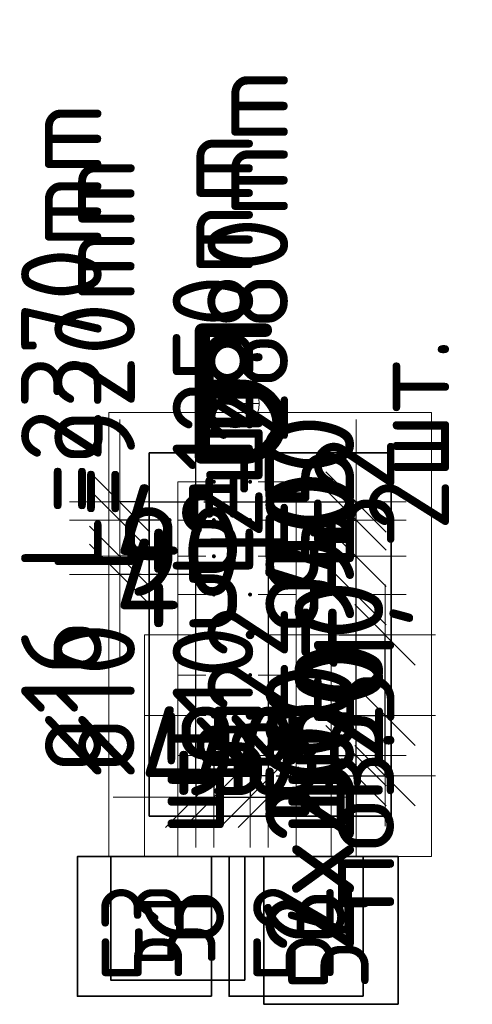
# Model space of a CAD drawing. Header units: millimetres. Extents: x 123094 to 184385, y 26948 to 48500.
# Tile 100 of 108: x 179604 to 180728, y 30350 to 32795. Entities that reach past the tile are written whole.
import ezdxf

# ---------------------------------------------------------------- set-up
doc = ezdxf.new("R2010")
doc.units = ezdxf.units.MM
doc.header["$PDMODE"] = 65
for name, color, linetype, lineweight in [('Standard', 7, 'Continuous', 25), ('Арм.стержн. Выпуски', 180, 'Continuous', 35), ('Размерная линия_ общее', 7, 'Continuous', 13), ('Стена_ общее', 7, 'Continuous', 35)]:
    doc.layers.add(name, color=color, linetype=linetype, lineweight=lineweight)
doc.styles.add('ISOCPEUR', font='ISOCPEUR')
doc.dimstyles.new('DIMSTYLE_5', dxfattribs={"dimtxt": 220, "dimasz": 250, "dimexe": 0, "dimexo": 0, "dimgap": 110, "dimtad": 2, "dimdec": 0, "dimrnd": 5, "dimzin": 12, "dimdsep": 46, "dimtxsty": 'ISOCPEUR', "dimblk1": 'ALL_ML_STRICH', "dimblk2": 'ALL_ML_STRICH', "dimsah": 1, "dimcen": 0, "dimclrd": 7, "dimclre": 256, "dimclrt": 7, "dimadec": 0, "dimazin": 0, "dimtfac": 1, "dimtdec": 0, "dimtix": 1, "dimtmove": 2, "dimatfit": 3, "dimfxl": 0, "dimtvp": 1.2, "dimtzin": 0, "dimlwd": 0, "dimlwe": -3, "dimarcsym": 0})
doc.dimstyles.new('DIMSTYLE_9', dxfattribs={"dimtxt": 220, "dimasz": 250, "dimexe": 0, "dimexo": 0, "dimgap": 110, "dimtad": 2, "dimdec": 0, "dimrnd": 5, "dimzin": 12, "dimdsep": 46, "dimtxsty": 'ISOCPEUR', "dimblk1": 'ALL_ML_STRICH', "dimblk2": 'ALL_ML_STRICH', "dimsah": 1, "dimcen": 0, "dimsd1": 1, "dimsd2": 1, "dimclrd": 7, "dimclre": 256, "dimclrt": 7, "dimadec": 0, "dimazin": 0, "dimtfac": 1, "dimtdec": 0, "dimtix": 1, "dimtmove": 2, "dimatfit": 3, "dimfxl": 0, "dimtvp": 1.2, "dimtzin": 0, "dimlwd": 0, "dimlwe": -3, "dimarcsym": 0})

# ---------------------------------------------------------------- blocks, each defined once
blk = doc.blocks.new('ALL_ML_STRICH')
at = {"color": 0, "linetype": 'ByBlock', "lineweight": -2}
for p, q in [((0, -0.5), (0, 0.5)), ((-0.3, -0.3), (0.3, 0.3)), ((-1, 0), (0.5, 0))]:
    blk.add_line(p, q, dxfattribs=at)
blk = doc.blocks.new('*D550')
at = {"layer": 'DEFPOINTS', "color": 7, "linetype": 'Continuous', "lineweight": 13, "transparency": 33554687}
for p in [(179975.3, 31462.4), (179852.2, 31417.4), (179925.3, 31417.4)]:
    blk.add_point(p, dxfattribs=at)
at = {"layer": 'Размерная линия_ общее', "color": 253, "linetype": 'Continuous', "lineweight": -2, "true_color": 0xa0a0a0, "transparency": 33554687}
for p, q in [((179955.3, 31462.4), (179852.2, 31462.4)), ((179905.3, 31417.4), (179852.2, 31417.4))]:
    blk.add_line(p, q, dxfattribs=at)
at = {"layer": 'Размерная линия_ общее', "color": 7, "linetype": 'Continuous', "lineweight": -2, "transparency": 33554687}
for p, q in [((179852.2, 31462.4), (179852.2, 31462.4)), ((179852.2, 31417.4), (179852.2, 31417.4))]:
    blk.add_line(p, q, dxfattribs=at)
at = {"layer": 'Размерная линия_ общее', "color": 7, "linetype": 'Continuous', "lineweight": 13, "transparency": 33554687, "xscale": 250, "yscale": 250, "zscale": 250}
for p, rotation in [((179852.2, 31417.4), 270), ((179852.2, 31462.4), 90)]:
    blk.add_blockref('ALL_ML_STRICH', p, dxfattribs=dict(at, rotation=rotation))
at = {"layer": 'Размерная линия_ общее', "color": 7, "linetype": 'Continuous', "lineweight": 13, "transparency": 33554687, "insert": (180001.2, 31395.9), "char_height": 220, "width": 440, "attachment_point": 5, "style": 'ISOCPEUR'}
blk.add_mtext('\\A1;{45}', dxfattribs=at)
blk = doc.blocks.new('*D551')
at = {"layer": 'DEFPOINTS', "color": 7, "linetype": 'Continuous', "lineweight": 13, "transparency": 33554687}
for p in [(179975.3, 31552.4), (179852.2, 31462.4), (179975.3, 31462.4)]:
    blk.add_point(p, dxfattribs=at)
at = {"layer": 'Размерная линия_ общее', "color": 253, "linetype": 'Continuous', "lineweight": -2, "true_color": 0xa0a0a0, "transparency": 33554687}
for p, q in [((179955.3, 31552.4), (179852.2, 31552.4)), ((179955.3, 31462.4), (179852.2, 31462.4))]:
    blk.add_line(p, q, dxfattribs=at)
at = {"layer": 'Размерная линия_ общее', "color": 7, "linetype": 'Continuous', "lineweight": -2, "transparency": 33554687}
for p, q in [((179852.2, 31552.4), (179852.2, 31552.4)), ((179852.2, 31462.4), (179852.2, 31462.4))]:
    blk.add_line(p, q, dxfattribs=at)
at = {"layer": 'Размерная линия_ общее', "color": 7, "linetype": 'Continuous', "lineweight": 13, "transparency": 33554687, "xscale": 250, "yscale": 250, "zscale": 250}
for p, rotation in [((179852.2, 31462.4), 270), ((179852.2, 31552.4), 90)]:
    blk.add_blockref('ALL_ML_STRICH', p, dxfattribs=dict(at, rotation=rotation))
at = {"layer": 'Размерная линия_ общее', "color": 7, "linetype": 'Continuous', "lineweight": 13, "transparency": 33554687, "insert": (180001.2, 31474.4), "char_height": 220, "width": 440, "attachment_point": 5, "style": 'ISOCPEUR'}
blk.add_mtext('\\A1;{90}', dxfattribs=at)
blk = doc.blocks.new('*D552')
at = {"layer": 'DEFPOINTS', "color": 7, "linetype": 'Continuous', "lineweight": 13, "transparency": 33554687}
for p in [(179925.3, 31597.4), (179852.2, 31552.4), (179975.3, 31552.4)]:
    blk.add_point(p, dxfattribs=at)
at = {"layer": 'Размерная линия_ общее', "color": 253, "linetype": 'Continuous', "lineweight": -2, "true_color": 0xa0a0a0, "transparency": 33554687}
for p, q in [((179905.3, 31597.4), (179852.2, 31597.4)), ((179955.3, 31552.4), (179852.2, 31552.4))]:
    blk.add_line(p, q, dxfattribs=at)
at = {"layer": 'Размерная линия_ общее', "color": 7, "linetype": 'Continuous', "lineweight": -2, "transparency": 33554687}
for p, q in [((179852.2, 31597.4), (179852.2, 31597.4)), ((179852.2, 31552.4), (179852.2, 31552.4))]:
    blk.add_line(p, q, dxfattribs=at)
at = {"layer": 'Размерная линия_ общее', "color": 7, "linetype": 'Continuous', "lineweight": 13, "transparency": 33554687, "xscale": 250, "yscale": 250, "zscale": 250}
for p, rotation in [((179852.2, 31552.4), 270), ((179852.2, 31597.4), 90)]:
    blk.add_blockref('ALL_ML_STRICH', p, dxfattribs=dict(at, rotation=rotation))
at = {"layer": 'Размерная линия_ общее', "color": 7, "linetype": 'Continuous', "lineweight": 13, "transparency": 33554687, "insert": (180001.2, 31530.9), "char_height": 220, "width": 440, "attachment_point": 5, "style": 'ISOCPEUR'}
blk.add_mtext('\\A1;{45}', dxfattribs=at)
blk = doc.blocks.new('*D553')
at = {"layer": 'DEFPOINTS', "color": 7, "linetype": 'Continuous', "lineweight": 13, "transparency": 33554687}
for p in [(180086.1, 30967.4), (180041.1, 30917.4), (180041.1, 30864.3)]:
    blk.add_point(p, dxfattribs=at)
at = {"layer": 'Размерная линия_ общее', "color": 253, "linetype": 'Continuous', "lineweight": -2, "true_color": 0xa0a0a0, "transparency": 33554687}
for p, q in [((180086.1, 30947.4), (180086.1, 30864.3)), ((180041.1, 30897.4), (180041.1, 30864.3))]:
    blk.add_line(p, q, dxfattribs=at)
at = {"layer": 'Размерная линия_ общее', "color": 7, "linetype": 'Continuous', "lineweight": -2, "transparency": 33554687}
blk.add_line((180041.1, 30864.3), (180086.1, 30864.3), dxfattribs=at)
at = {"layer": 'Размерная линия_ общее', "color": 7, "linetype": 'Continuous', "lineweight": 13, "transparency": 33554687, "xscale": 250, "yscale": 250, "zscale": 250}
blk.add_blockref('ALL_ML_STRICH', (180086.1, 30864.3), dxfattribs=at)
at = {"layer": 'Размерная линия_ общее', "color": 7, "linetype": 'Continuous', "lineweight": 13, "transparency": 33554687, "xscale": 250, "yscale": 250, "zscale": 250, "rotation": 180}
blk.add_blockref('ALL_ML_STRICH', (180041.1, 30864.3), dxfattribs=at)
at = {"layer": 'Размерная линия_ общее', "color": 7, "linetype": 'Continuous', "lineweight": 13, "transparency": 33554687, "insert": (180063.6, 30979.3), "char_height": 220, "width": 440, "attachment_point": 5, "style": 'ISOCPEUR'}
blk.add_mtext('\\A1;{45}', dxfattribs=at)
blk = doc.blocks.new('*D554')
at = {"layer": 'DEFPOINTS', "color": 7, "linetype": 'Continuous', "lineweight": 13, "transparency": 33554687}
for p in [(180086.1, 30967.4), (180176.1, 30967.4), (180086.1, 30864.3)]:
    blk.add_point(p, dxfattribs=at)
at = {"layer": 'Размерная линия_ общее', "color": 253, "linetype": 'Continuous', "lineweight": -2, "true_color": 0xa0a0a0, "transparency": 33554687}
for p, q in [((180086.1, 30947.4), (180086.1, 30864.3)), ((180176.1, 30947.4), (180176.1, 30864.3))]:
    blk.add_line(p, q, dxfattribs=at)
at = {"layer": 'Размерная линия_ общее', "color": 7, "linetype": 'Continuous', "lineweight": -2, "transparency": 33554687}
blk.add_line((180086.1, 30864.3), (180176.1, 30864.3), dxfattribs=at)
at = {"layer": 'Размерная линия_ общее', "color": 7, "linetype": 'Continuous', "lineweight": 13, "transparency": 33554687, "xscale": 250, "yscale": 250, "zscale": 250}
blk.add_blockref('ALL_ML_STRICH', (180176.1, 30864.3), dxfattribs=at)
at = {"layer": 'Размерная линия_ общее', "color": 7, "linetype": 'Continuous', "lineweight": 13, "transparency": 33554687, "xscale": 250, "yscale": 250, "zscale": 250, "rotation": 180}
blk.add_blockref('ALL_ML_STRICH', (180086.1, 30864.3), dxfattribs=at)
at = {"layer": 'Размерная линия_ общее', "color": 7, "linetype": 'Continuous', "lineweight": 13, "transparency": 33554687, "insert": (180142.1, 30979.3), "char_height": 220, "width": 440, "attachment_point": 5, "style": 'ISOCPEUR'}
blk.add_mtext('\\A1;{90}', dxfattribs=at)
blk = doc.blocks.new('*D555')
at = {"layer": 'DEFPOINTS', "color": 7, "linetype": 'Continuous', "lineweight": 13, "transparency": 33554687}
for p in [(180176.1, 30967.4), (180221.1, 30917.4), (180176.1, 30864.3)]:
    blk.add_point(p, dxfattribs=at)
at = {"layer": 'Размерная линия_ общее', "color": 253, "linetype": 'Continuous', "lineweight": -2, "true_color": 0xa0a0a0, "transparency": 33554687}
for p, q in [((180176.1, 30947.4), (180176.1, 30864.3)), ((180221.1, 30897.4), (180221.1, 30864.3))]:
    blk.add_line(p, q, dxfattribs=at)
at = {"layer": 'Размерная линия_ общее', "color": 7, "linetype": 'Continuous', "lineweight": -2, "transparency": 33554687}
blk.add_line((180176.1, 30864.3), (180221.1, 30864.3), dxfattribs=at)
at = {"layer": 'Размерная линия_ общее', "color": 7, "linetype": 'Continuous', "lineweight": 13, "transparency": 33554687, "xscale": 250, "yscale": 250, "zscale": 250}
blk.add_blockref('ALL_ML_STRICH', (180221.1, 30864.3), dxfattribs=at)
at = {"layer": 'Размерная линия_ общее', "color": 7, "linetype": 'Continuous', "lineweight": 13, "transparency": 33554687, "xscale": 250, "yscale": 250, "zscale": 250, "rotation": 180}
blk.add_blockref('ALL_ML_STRICH', (180176.1, 30864.3), dxfattribs=at)
at = {"layer": 'Размерная линия_ общее', "color": 7, "linetype": 'Continuous', "lineweight": 13, "transparency": 33554687, "insert": (180198.6, 30979.3), "char_height": 220, "width": 440, "attachment_point": 5, "style": 'ISOCPEUR'}
blk.add_mtext('\\A1;{45}', dxfattribs=at)
blk = doc.blocks.new('*D556')
at = {"layer": 'DEFPOINTS', "color": 7, "linetype": 'Continuous', "lineweight": 13, "transparency": 33554687}
for p in [(180295.5, 30967.4), (180221.1, 30917.4), (180439.3, 30917.4)]:
    blk.add_point(p, dxfattribs=at)
at = {"layer": 'Размерная линия_ общее', "color": 253, "linetype": 'Continuous', "lineweight": -2, "true_color": 0xa0a0a0, "transparency": 33554687}
for p, q in [((180315.5, 30967.4), (180439.3, 30967.4)), ((180241.1, 30917.4), (180439.3, 30917.4))]:
    blk.add_line(p, q, dxfattribs=at)
at = {"layer": 'Размерная линия_ общее', "color": 7, "linetype": 'Continuous', "lineweight": -2, "transparency": 33554687}
blk.add_line((180439.3, 30917.4), (180439.3, 30967.4), dxfattribs=at)
at = {"layer": 'Размерная линия_ общее', "color": 7, "linetype": 'Continuous', "lineweight": 13, "transparency": 33554687, "xscale": 250, "yscale": 250, "zscale": 250}
for p, rotation in [((180439.3, 30917.4), 270), ((180439.3, 30967.4), 90)]:
    blk.add_blockref('ALL_ML_STRICH', p, dxfattribs=dict(at, rotation=rotation))
at = {"layer": 'Размерная линия_ общее', "color": 7, "linetype": 'Continuous', "lineweight": 13, "transparency": 33554687, "insert": (180324.3, 30953.4), "char_height": 220, "width": 440, "attachment_point": 5, "rotation": 90, "style": 'ISOCPEUR'}
blk.add_mtext('\\A1;{50}', dxfattribs=at)
blk = doc.blocks.new('*D557')
at = {"layer": 'DEFPOINTS', "color": 7, "linetype": 'Continuous', "lineweight": 13, "transparency": 33554687}
for p in [(180295.5, 31367.4), (180295.5, 30967.4), (180439.3, 30967.4)]:
    blk.add_point(p, dxfattribs=at)
at = {"layer": 'Размерная линия_ общее', "color": 253, "linetype": 'Continuous', "lineweight": -2, "true_color": 0xa0a0a0, "transparency": 33554687}
for p, q in [((180315.5, 31367.4), (180439.3, 31367.4)), ((180315.5, 30967.4), (180439.3, 30967.4))]:
    blk.add_line(p, q, dxfattribs=at)
at = {"layer": 'Размерная линия_ общее', "color": 7, "linetype": 'Continuous', "lineweight": -2, "transparency": 33554687}
blk.add_line((180439.3, 30967.4), (180439.3, 31367.4), dxfattribs=at)
at = {"layer": 'Размерная линия_ общее', "color": 7, "linetype": 'Continuous', "lineweight": 13, "transparency": 33554687, "xscale": 250, "yscale": 250, "zscale": 250}
for p, rotation in [((180439.3, 31367.4), 90), ((180439.3, 30967.4), 270)]:
    blk.add_blockref('ALL_ML_STRICH', p, dxfattribs=dict(at, rotation=rotation))
at = {"layer": 'Размерная линия_ общее', "color": 7, "linetype": 'Continuous', "lineweight": 13, "transparency": 33554687, "insert": (180214.3, 30474.4), "char_height": 220, "width": 11, "attachment_point": 1, "rotation": 90, "line_spacing_factor": 0.60241, "style": 'ISOCPEUR'}
blk.add_mtext('2х200=400', dxfattribs=at)
blk = doc.blocks.new('*D558')
at = {"layer": 'DEFPOINTS', "color": 7, "linetype": 'Continuous', "lineweight": 13, "transparency": 33554687}
for p in [(180290.5, 31462.4), (180295.5, 31367.4), (180439.3, 31367.4)]:
    blk.add_point(p, dxfattribs=at)
at = {"layer": 'Размерная линия_ общее', "color": 253, "linetype": 'Continuous', "lineweight": -2, "true_color": 0xa0a0a0, "transparency": 33554687}
for p, q in [((180310.5, 31462.4), (180439.3, 31462.4)), ((180315.5, 31367.4), (180439.3, 31367.4))]:
    blk.add_line(p, q, dxfattribs=at)
at = {"layer": 'Размерная линия_ общее', "color": 7, "linetype": 'Continuous', "lineweight": -2, "transparency": 33554687}
blk.add_line((180439.3, 31367.4), (180439.3, 31462.4), dxfattribs=at)
at = {"layer": 'Размерная линия_ общее', "color": 7, "linetype": 'Continuous', "lineweight": 13, "transparency": 33554687, "xscale": 250, "yscale": 250, "zscale": 250}
for p, rotation in [((180439.3, 31367.4), 270), ((180439.3, 31462.4), 90)]:
    blk.add_blockref('ALL_ML_STRICH', p, dxfattribs=dict(at, rotation=rotation))
at = {"layer": 'Размерная линия_ общее', "color": 7, "linetype": 'Continuous', "lineweight": 13, "transparency": 33554687, "insert": (180324.3, 31425.9), "char_height": 220, "width": 440, "attachment_point": 5, "rotation": 90, "style": 'ISOCPEUR'}
blk.add_mtext('\\A1;{95}', dxfattribs=at)
blk = doc.blocks.new('*D559')
at = {"layer": 'DEFPOINTS', "color": 7, "linetype": 'Continuous', "lineweight": 13, "transparency": 33554687}
for p in [(180290.5, 31552.4), (180290.5, 31462.4), (180439.3, 31462.4)]:
    blk.add_point(p, dxfattribs=at)
at = {"layer": 'Размерная линия_ общее', "color": 253, "linetype": 'Continuous', "lineweight": -2, "true_color": 0xa0a0a0, "transparency": 33554687}
for p, q in [((180310.5, 31552.4), (180439.3, 31552.4)), ((180310.5, 31462.4), (180439.3, 31462.4))]:
    blk.add_line(p, q, dxfattribs=at)
at = {"layer": 'Размерная линия_ общее', "color": 7, "linetype": 'Continuous', "lineweight": -2, "transparency": 33554687}
blk.add_line((180439.3, 31462.4), (180439.3, 31552.4), dxfattribs=at)
at = {"layer": 'Размерная линия_ общее', "color": 7, "linetype": 'Continuous', "lineweight": 13, "transparency": 33554687, "xscale": 250, "yscale": 250, "zscale": 250}
for p, rotation in [((180439.3, 31462.4), 270), ((180439.3, 31552.4), 90)]:
    blk.add_blockref('ALL_ML_STRICH', p, dxfattribs=dict(at, rotation=rotation))
at = {"layer": 'Размерная линия_ общее', "color": 7, "linetype": 'Continuous', "lineweight": 13, "transparency": 33554687, "insert": (180324.3, 31518.4), "char_height": 220, "width": 440, "attachment_point": 5, "rotation": 90, "style": 'ISOCPEUR'}
blk.add_mtext('\\A1;{90}', dxfattribs=at)
blk = doc.blocks.new('*D560')
at = {"layer": 'DEFPOINTS', "color": 7, "linetype": 'Continuous', "lineweight": 13, "transparency": 33554687}
for p in [(180041.1, 31597.4), (180290.5, 31552.4), (180439.3, 31552.4)]:
    blk.add_point(p, dxfattribs=at)
at = {"layer": 'Размерная линия_ общее', "color": 253, "linetype": 'Continuous', "lineweight": -2, "true_color": 0xa0a0a0, "transparency": 33554687}
for p, q in [((180061.1, 31597.4), (180439.3, 31597.4)), ((180310.5, 31552.4), (180439.3, 31552.4))]:
    blk.add_line(p, q, dxfattribs=at)
at = {"layer": 'Размерная линия_ общее', "color": 7, "linetype": 'Continuous', "lineweight": -2, "transparency": 33554687}
blk.add_line((180439.3, 31552.4), (180439.3, 31597.4), dxfattribs=at)
at = {"layer": 'Размерная линия_ общее', "color": 7, "linetype": 'Continuous', "lineweight": 13, "transparency": 33554687, "xscale": 250, "yscale": 250, "zscale": 250}
for p, rotation in [((180439.3, 31552.4), 270), ((180439.3, 31597.4), 90)]:
    blk.add_blockref('ALL_ML_STRICH', p, dxfattribs=dict(at, rotation=rotation))
at = {"layer": 'Размерная линия_ общее', "color": 7, "linetype": 'Continuous', "lineweight": 13, "transparency": 33554687, "insert": (180324.3, 31574.9), "char_height": 220, "width": 440, "attachment_point": 5, "rotation": 90, "style": 'ISOCPEUR'}
blk.add_mtext('\\A1;{45}', dxfattribs=at)
blk = doc.blocks.new('*D561')
at = {"layer": 'DEFPOINTS', "color": 7, "linetype": 'Continuous', "lineweight": 13, "transparency": 33554687}
for p in [(180372.1, 31067.4), (180221.1, 30917.4), (180511.6, 30917.4)]:
    blk.add_point(p, dxfattribs=at)
at = {"layer": 'Размерная линия_ общее', "color": 253, "linetype": 'Continuous', "lineweight": -2, "true_color": 0xa0a0a0, "transparency": 33554687}
for p, q in [((180392.1, 31067.4), (180511.6, 31067.4)), ((180241.1, 30917.4), (180511.6, 30917.4))]:
    blk.add_line(p, q, dxfattribs=at)
at = {"layer": 'Размерная линия_ общее', "color": 7, "linetype": 'Continuous', "lineweight": -2, "transparency": 33554687}
blk.add_line((180511.6, 30917.4), (180511.6, 31067.4), dxfattribs=at)
at = {"layer": 'Размерная линия_ общее', "color": 7, "linetype": 'Continuous', "lineweight": 13, "transparency": 33554687, "xscale": 250, "yscale": 250, "zscale": 250}
for p, rotation in [((180511.6, 31067.4), 90), ((180511.6, 30917.4), 270)]:
    blk.add_blockref('ALL_ML_STRICH', p, dxfattribs=dict(at, rotation=rotation))
at = {"layer": 'Размерная линия_ общее', "color": 7, "linetype": 'Continuous', "lineweight": 13, "transparency": 33554687, "insert": (180396.6, 31025.4), "char_height": 220, "width": 660, "attachment_point": 5, "rotation": 90, "style": 'ISOCPEUR'}
blk.add_mtext('\\A1;{150}', dxfattribs=at)
blk = doc.blocks.new('*D562')
at = {"layer": 'DEFPOINTS', "color": 7, "linetype": 'Continuous', "lineweight": 13, "transparency": 33554687}
for p in [(180377.2, 31267.4), (180372.1, 31067.4), (180511.6, 31067.4)]:
    blk.add_point(p, dxfattribs=at)
at = {"layer": 'Размерная линия_ общее', "color": 253, "linetype": 'Continuous', "lineweight": -2, "true_color": 0xa0a0a0, "transparency": 33554687}
for p, q in [((180397.2, 31267.4), (180511.6, 31267.4)), ((180392.1, 31067.4), (180511.6, 31067.4))]:
    blk.add_line(p, q, dxfattribs=at)
at = {"layer": 'Размерная линия_ общее', "color": 7, "linetype": 'Continuous', "lineweight": -2, "transparency": 33554687}
blk.add_line((180511.6, 31067.4), (180511.6, 31267.4), dxfattribs=at)
at = {"layer": 'Размерная линия_ общее', "color": 7, "linetype": 'Continuous', "lineweight": 13, "transparency": 33554687, "xscale": 250, "yscale": 250, "zscale": 250}
for p, rotation in [((180511.6, 31267.4), 90), ((180511.6, 31067.4), 270)]:
    blk.add_blockref('ALL_ML_STRICH', p, dxfattribs=dict(at, rotation=rotation))
at = {"layer": 'Размерная линия_ общее', "color": 7, "linetype": 'Continuous', "lineweight": 13, "transparency": 33554687, "insert": (180396.6, 31178.4), "char_height": 220, "width": 660, "attachment_point": 5, "rotation": 90, "style": 'ISOCPEUR'}
blk.add_mtext('\\A1;{200}', dxfattribs=at)

msp = doc.modelspace()

# ---------------------------------------------------------------- hatches: boundary and pattern name
at = {"layer": 'Арм.стержн. Выпуски', "linetype": 'Continuous', "lineweight": 35, "transparency": 33554687}
for color, points in [(4, [(180091.1, 31647.4), (180090.7, 31649.3), (180089.6, 31651), (180088, 31652), (180086.1, 31652.4), (180084.2, 31652), (180082.5, 31651), (180081.5, 31649.3), (180081.1, 31647.4), (180081.5, 31645.5), (180082.5, 31643.9), (180084.2, 31642.8), (180086.1, 31642.4), (180088, 31642.8), (180089.6, 31643.9), (180090.7, 31645.5)]), (4, [(180181.1, 31647.4), (180180.7, 31649.3), (180179.6, 31651), (180178, 31652), (180176.1, 31652.4), (180174.2, 31652), (180172.5, 31651), (180171.5, 31649.3), (180171.1, 31647.4), (180171.5, 31645.5), (180172.5, 31643.9), (180174.2, 31642.8), (180176.1, 31642.4), (180178, 31642.8), (180179.6, 31643.9), (180180.7, 31645.5)]), (4, [(179981.1, 31552.4), (179980.7, 31554.3), (179979.6, 31556), (179978, 31557), (179976.1, 31557.4), (179974.2, 31557), (179972.5, 31556), (179971.5, 31554.3), (179971.1, 31552.4), (179971.5, 31550.5), (179972.5, 31548.9), (179974.2, 31547.8), (179976.1, 31547.4), (179978, 31547.8), (179979.6, 31548.9), (179980.7, 31550.5)]), (4, [(180091.1, 31552.4), (180090.7, 31554.3), (180089.6, 31556), (180088, 31557), (180086.1, 31557.4), (180084.2, 31557), (180082.5, 31556), (180081.5, 31554.3), (180081.1, 31552.4), (180081.5, 31550.5), (180082.5, 31548.9), (180084.2, 31547.8), (180086.1, 31547.4), (180088, 31547.8), (180089.6, 31548.9), (180090.7, 31550.5)]), (4, [(180181.1, 31552.4), (180180.7, 31554.3), (180179.6, 31556), (180178, 31557), (180176.1, 31557.4), (180174.2, 31557), (180172.5, 31556), (180171.5, 31554.3), (180171.1, 31552.4), (180171.5, 31550.5), (180172.5, 31548.9), (180174.2, 31547.8), (180176.1, 31547.4), (180178, 31547.8), (180179.6, 31548.9), (180180.7, 31550.5)]), (4, [(179981.1, 31462.4), (179980.7, 31464.3), (179979.6, 31466), (179978, 31467), (179976.1, 31467.4), (179974.2, 31467), (179972.5, 31466), (179971.5, 31464.3), (179971.1, 31462.4), (179971.5, 31460.5), (179972.5, 31458.9), (179974.2, 31457.8), (179976.1, 31457.4), (179978, 31457.8), (179979.6, 31458.9), (179980.7, 31460.5)]), (4, [(180091.1, 31462.4), (180090.7, 31464.3), (180089.6, 31466), (180088, 31467), (180086.1, 31467.4), (180084.2, 31467), (180082.5, 31466), (180081.5, 31464.3), (180081.1, 31462.4), (180081.5, 31460.5), (180082.5, 31458.9), (180084.2, 31457.8), (180086.1, 31457.4), (180088, 31457.8), (180089.6, 31458.9), (180090.7, 31460.5)]), (4, [(180181.1, 31462.4), (180180.7, 31464.3), (180179.6, 31466), (180178, 31467), (180176.1, 31467.4), (180174.2, 31467), (180172.5, 31466), (180171.5, 31464.3), (180171.1, 31462.4), (180171.5, 31460.5), (180172.5, 31458.9), (180174.2, 31457.8), (180176.1, 31457.4), (180178, 31457.8), (180179.6, 31458.9), (180180.7, 31460.5)]), (4, [(180091.1, 31367.4), (180090.7, 31369.3), (180089.6, 31371), (180088, 31372), (180086.1, 31372.4), (180084.2, 31372), (180082.5, 31371), (180081.5, 31369.3), (180081.1, 31367.4), (180081.5, 31365.5), (180082.5, 31363.9), (180084.2, 31362.8), (180086.1, 31362.4), (180088, 31362.8), (180089.6, 31363.9), (180090.7, 31365.5)]), (4, [(180181.1, 31367.4), (180180.7, 31369.3), (180179.6, 31371), (180178, 31372), (180176.1, 31372.4), (180174.2, 31372), (180172.5, 31371), (180171.5, 31369.3), (180171.1, 31367.4), (180171.5, 31365.5), (180172.5, 31363.9), (180174.2, 31362.8), (180176.1, 31362.4), (180178, 31362.8), (180179.6, 31363.9), (180180.7, 31365.5)]), (7, [(180094.1, 31267.4), (180093.5, 31270.5), (180091.7, 31273.1), (180089.1, 31274.8), (180086.1, 31275.4), (180083, 31274.8), (180080.4, 31273.1), (180078.7, 31270.5), (180078.1, 31267.4), (180078.7, 31264.4), (180080.4, 31261.8), (180083, 31260), (180086.1, 31259.4), (180089.1, 31260), (180091.7, 31261.8), (180093.5, 31264.4)]), (7, [(180187.1, 31267.4), (180186.2, 31271.6), (180183.9, 31275.2), (180180.3, 31277.6), (180176.1, 31278.4), (180171.9, 31277.6), (180168.3, 31275.2), (180165.9, 31271.6), (180165.1, 31267.4), (180165.9, 31263.2), (180168.3, 31259.6), (180171.9, 31257.3), (180176.1, 31256.4), (180180.3, 31257.3), (180183.9, 31259.6), (180186.2, 31263.2)]), (4, [(180091.1, 31167.4), (180090.7, 31169.3), (180089.6, 31171), (180088, 31172), (180086.1, 31172.4), (180084.2, 31172), (180082.5, 31171), (180081.5, 31169.3), (180081.1, 31167.4), (180081.5, 31165.5), (180082.5, 31163.9), (180084.2, 31162.8), (180086.1, 31162.4), (180088, 31162.8), (180089.6, 31163.9), (180090.7, 31165.5)]), (4, [(180181.1, 31167.4), (180180.7, 31169.3), (180179.6, 31171), (180178, 31172), (180176.1, 31172.4), (180174.2, 31172), (180172.5, 31171), (180171.5, 31169.3), (180171.1, 31167.4), (180171.5, 31165.5), (180172.5, 31163.9), (180174.2, 31162.8), (180176.1, 31162.4), (180178, 31162.8), (180179.6, 31163.9), (180180.7, 31165.5)]), (7, [(180187.1, 31067.4), (180186.2, 31071.6), (180183.9, 31075.2), (180180.3, 31077.6), (180176.1, 31078.4), (180171.9, 31077.6), (180168.3, 31075.2), (180165.9, 31071.6), (180165.1, 31067.4), (180165.9, 31063.2), (180168.3, 31059.6), (180171.9, 31057.3), (180176.1, 31056.4), (180180.3, 31057.3), (180183.9, 31059.6), (180186.2, 31063.2)]), (7, [(180094.1, 31067.4), (180093.5, 31070.5), (180091.7, 31073.1), (180089.1, 31074.8), (180086.1, 31075.4), (180083, 31074.8), (180080.4, 31073.1), (180078.7, 31070.5), (180078.1, 31067.4), (180078.7, 31064.4), (180080.4, 31061.8), (180083, 31060), (180086.1, 31059.4), (180089.1, 31060), (180091.7, 31061.8), (180093.5, 31064.4)]), (4, [(180091.1, 30967.4), (180090.7, 30969.3), (180089.6, 30971), (180088, 30972), (180086.1, 30972.4), (180084.2, 30972), (180082.5, 30971), (180081.5, 30969.3), (180081.1, 30967.4), (180081.5, 30965.5), (180082.5, 30963.9), (180084.2, 30962.8), (180086.1, 30962.4), (180088, 30962.8), (180089.6, 30963.9), (180090.7, 30965.5)]), (4, [(180181.1, 30967.4), (180180.7, 30969.3), (180179.6, 30971), (180178, 30972), (180176.1, 30972.4), (180174.2, 30972), (180172.5, 30971), (180171.5, 30969.3), (180171.1, 30967.4), (180171.5, 30965.5), (180172.5, 30963.9), (180174.2, 30962.8), (180176.1, 30962.4), (180178, 30962.8), (180179.6, 30963.9), (180180.7, 30965.5)])]:
    msp.add_hatch(color=color, dxfattribs=at).paths.add_polyline_path(points)

# ---------------------------------------------------------------- linework, layer by layer
at = {"layer": 'Standard', "color": 7, "linetype": 'Continuous', "lineweight": 13, "transparency": 33554687}
msp.add_line((180078.9, 31841.5), (180198.9, 31841.5), dxfattribs=at)
at = {"layer": 'Standard', "color": 52, "linetype": 'Continuous', "lineweight": 13, "transparency": 33554687}
for p, q in [((179925.3, 31719.3), (180526.8, 31719.3)), ((179925.3, 30817), (179925.3, 31719.3)), ((179925.3, 31719.3), (180526.8, 31719.3)), ((179925.3, 30817), (179925.3, 31719.3)), ((180526.8, 31719.3), (180526.8, 30817)), ((180526.8, 31719.3), (180526.8, 30817)), ((180526.8, 30817), (179925.3, 30817)), ((180526.8, 30817), (179925.3, 30817))]:
    msp.add_line(p, q, dxfattribs=at)
at = {"layer": 'Standard', "color": 52, "linetype": 'Continuous', "lineweight": 35, "transparency": 33554687}
for p, q in [((179925.3, 31719.3), (180526.8, 31719.3)), ((179925.3, 30817), (179925.3, 31719.3)), ((179925.3, 31719.3), (180526.8, 31719.3)), ((179925.3, 30817), (179925.3, 31719.3)), ((180526.8, 31719.3), (180526.8, 30817)), ((180526.8, 31719.3), (180526.8, 30817)), ((180526.8, 30817), (179925.3, 30817)), ((180526.8, 30817), (179925.3, 30817))]:
    msp.add_line(p, q, dxfattribs=at)
at = {"layer": 'Standard', "color": 7, "linetype": 'Continuous', "lineweight": 25, "transparency": 33554687}
for p, q in [((179991.1, 31719.3), (180271.1, 31719.3)), ((179991.1, 31719.3), (180271.1, 31719.3)), ((179925.3, 31367.4), (179925.3, 31647.4)), ((179925.3, 31367.4), (179925.3, 31647.4))]:
    msp.add_line(p, q, dxfattribs=at)
at = {"layer": 'Standard', "color": 7, "linetype": 'Continuous', "lineweight": 13, "transparency": 33554687}
msp.add_lwpolyline([(179825.3, 30717), (180626.8, 30717), (180626.8, 31819.3), (179825.3, 31819.3), (179825.3, 30717)], dxfattribs=at)
msp.add_circle((180138.9, 31841.5), 60, dxfattribs=at)
at = {"layer": 'Арм.стержн. Выпуски', "color": 7, "linetype": 'Continuous', "lineweight": 13, "transparency": 33554687}
for p, q in [((179913.8, 30716.5), (179913.8, 30942.5)), ((180290.5, 30716.5), (180290.5, 30938.5)), ((180377.2, 30716.5), (180377.2, 30946.5)), ((179996.6, 30716.5), (179996.6, 30928.5))]:
    msp.add_line(p, q, dxfattribs=at)
for points in [[(179996.6, 30928.5), (179996.6, 31647.4), (180066.1, 31647.4)], [(180290.5, 30938.5), (180290.5, 31647.4), (180196.1, 31647.4)], [(179996.6, 30928.5), (179996.6, 31552.4), (180066.1, 31552.4)], [(180290.5, 30938.5), (180290.5, 31552.4), (180196.1, 31552.4)], [(179996.6, 30928.5), (179996.6, 31462.4), (180066.1, 31462.4)], [(180290.5, 30938.5), (180290.5, 31462.4), (180196.1, 31462.4)], [(179996.6, 30928.5), (179996.6, 31367.4), (180066.1, 31367.4)], [(180290.5, 30938.5), (180290.5, 31367.4), (180196.1, 31367.4)], [(179913.8, 30942.5), (179913.8, 31267.4), (180066.1, 31267.4)], [(180377.2, 30946.5), (180377.2, 31267.4), (180196.1, 31267.4)], [(179996.6, 30928.5), (179996.6, 31167.4), (180066.1, 31167.4)], [(180290.5, 30938.5), (180290.5, 31167.4), (180196.1, 31167.4)], [(179913.8, 30942.5), (179913.8, 31067.4), (180066.1, 31067.4)], [(180377.2, 30946.5), (180377.2, 31067.4), (180196.1, 31067.4)], [(179996.6, 30928.5), (179996.6, 30967.4), (180066.1, 30967.4)], [(180290.5, 30938.5), (180290.5, 30967.4), (180196.1, 30967.4)]]:
    msp.add_lwpolyline(points, dxfattribs=at)
at = {"layer": 'Арм.стержн. Выпуски', "color": 7, "linetype": 'Continuous', "lineweight": 35, "transparency": 33554687}
for points in [[(180080.5, 30369.8), (180080.5, 30716.5), (179747.2, 30716.5), (179747.2, 30369.8), (180080.5, 30369.8)], [(180163.3, 30409.8), (180163.3, 30716.5), (179829.9, 30716.5), (179829.9, 30409.8), (180163.3, 30409.8)], [(180457.2, 30369.8), (180457.2, 30716.5), (180123.8, 30716.5), (180123.8, 30369.8), (180457.2, 30369.8)], [(180543.8, 30349.8), (180543.8, 30716.5), (180210.5, 30716.5), (180210.5, 30349.8), (180543.8, 30349.8)]]:
    msp.add_lwpolyline(points, dxfattribs=at)
at = {"layer": 'Стена_ общее', "color": 7, "linetype": 'Continuous', "lineweight": 25, "transparency": 33554687}
for p, q in [((180041.1, 31597.4), (180041.1, 31719.3)), ((180041.1, 31597.4), (180041.1, 31719.3)), ((180221.1, 31719.3), (180221.1, 30917.4)), ((180221.1, 31719.3), (180221.1, 30917.4)), ((179925.3, 31597.4), (180041.1, 31597.4)), ((179925.3, 31597.4), (180041.1, 31597.4)), ((180041.1, 31417.4), (179925.3, 31417.4)), ((180041.1, 31417.4), (179925.3, 31417.4)), ((180041.1, 30917.4), (180041.1, 31417.4)), ((180041.1, 30917.4), (180041.1, 31417.4)), ((180221.1, 30917.4), (180041.1, 30917.4)), ((180221.1, 30917.4), (180041.1, 30917.4))]:
    msp.add_line(p, q, dxfattribs=at)

# ---------------------------------------------------------------- texts
at = {"layer": 'Standard', "color": 7, "linetype": 'Continuous', "lineweight": 13, "transparency": 33554687, "attachment_point": 5, "style": 'ISOCPEUR'}
for s, insert, char_height, width in [('\\A1;{\\fISOCPEUR|i0|b0;\\H350.000000;\\W1.000000;\\C7;Б}\\P', (180140.5, 31867.3), 350, 420), ('\\A1;{\\fISOCPEUR|i0|b0;\\H250.000000;\\W1.000000;\\C7;-}\\P', (180140.5, 31820.2), 250, 272.222)]:
    msp.add_mtext(s, dxfattribs=dict(at, insert=insert, char_height=char_height, width=width))
at = {"layer": 'Standard', "color": 7, "linetype": 'Continuous', "lineweight": 13, "transparency": 33554687, "char_height": 200, "attachment_point": 5, "rotation": 90, "style": 'ISOCPEUR'}
for s, insert, width in [('\\A1;{\\fISOCPEUR|i0|b0;\\H200.000000;\\W1.000000;\\C7;поз.51, 52}\\P', (180458, 31166.7), 1273.651), ('\\A1;{\\fISOCPEUR|i0|b0;\\H200.000000;\\W1.000000;\\C7;6 шт.}\\P', (180011.2, 30817), 774.444), ('\\A1;{\\fISOCPEUR|i0|b0;\\H200.000000;\\W1.000000;\\C7;6 шт.}\\P', (180311.2, 30817), 774.444)]:
    msp.add_mtext(s, dxfattribs=dict(at, insert=insert, width=width))
at = {"layer": 'Арм.стержн. Выпуски', "color": 7, "linetype": 'Continuous', "lineweight": 25, "transparency": 33554687, "char_height": 200, "attachment_point": 7, "rotation": 90, "style": 'ISOCPEUR'}
for s, insert, width in [('\\W0.98;ø22 L=2880mm ', (180270.5, 30916.5), 1996.963), ('\\W0.96;ø16 L=2370mm ', (179807.2, 30916.5), 1955.018), ('\\W0.94;ø10 L=1250mm ', (180183.8, 30916.5), 1913.073), ('\\W0.96;ø10 L=920mm ', (179889.9, 30916.5), 1814.811), ('\\W0.94;2шт. ', (180670.5, 31526.5), 774.191), ('\\W0.94;2шт. ', (180207.2, 31506.5), 774.191), ('\\W0.87;53', (180007.2, 30403.2), 367.208), ('\\W0.75;51', (180089.9, 30443.2), 314.854), ('\\W0.87;52', (180383.8, 30403.2), 367.208), ('\\W0.88;54', (180470.5, 30383.2), 387.995)]:
    msp.add_mtext(s, dxfattribs=dict(at, insert=insert, width=width))

# ---------------------------------------------------------------- dimensions: what is measured, and where the dimension line sits
at = {"layer": 'Размерная линия_ общее', "color": 7, "linetype": 'Continuous', "lineweight": 13, "transparency": 33554687}
dim = msp.add_linear_dim(base=(180439.3, 31367.4), p1=(180315.5, 30967.4), p2=(180315.5, 31367.4), angle=90, text='2х200=400', dimstyle='DIMSTYLE_5', override={"dimpost": '<>', "dimclrd": 7, "dimclre": 253, "dimclrt": 7, "dimlwd": 0, "dimlwe": 65533}, dxfattribs=at)
dim.commit()
dim.dimension.update_dxf_attribs({"geometry": '*D557', "text_midpoint": (180065.3, 31167.4), "dimtype": 160})
for base, p1, p2, dimstyle, picture, middle in [((179852.2, 31597.4), (179955.3, 31552.4), (179905.3, 31597.4), 'DIMSTYLE_9', '*D552', (180001.2, 31530.9)), ((180439.3, 31597.4), (180310.5, 31552.4), (180061.1, 31597.4), 'DIMSTYLE_5', '*D560', (180324.3, 31574.9)), ((180439.3, 31552.4), (180310.5, 31462.4), (180310.5, 31552.4), 'DIMSTYLE_5', '*D559', (180324.3, 31518.4)), ((179852.2, 31552.4), (179955.3, 31462.4), (179955.3, 31552.4), 'DIMSTYLE_9', '*D551', (180001.2, 31474.4)), ((179852.2, 31462.4), (179905.3, 31417.4), (179955.3, 31462.4), 'DIMSTYLE_9', '*D550', (180001.2, 31395.9)), ((180439.3, 31462.4), (180315.5, 31367.4), (180310.5, 31462.4), 'DIMSTYLE_5', '*D558', (180324.3, 31425.9)), ((180511.6, 31267.4), (180392.1, 31067.4), (180397.2, 31267.4), 'DIMSTYLE_5', '*D562', (180396.6, 31178.4)), ((180511.6, 31067.4), (180241.1, 30917.4), (180392.1, 31067.4), 'DIMSTYLE_5', '*D561', (180396.6, 31025.4)), ((180439.3, 30967.4), (180241.1, 30917.4), (180315.5, 30967.4), 'DIMSTYLE_5', '*D556', (180324.3, 30953.4))]:
    dim = msp.add_linear_dim(base=base, p1=p1, p2=p2, angle=90, dimstyle=dimstyle, override={"dimpost": '<>', "dimclrd": 7, "dimclre": 253, "dimclrt": 7, "dimlwd": 0, "dimlwe": 65533}, dxfattribs=at)
    dim.commit()
    dim.dimension.update_dxf_attribs({"geometry": picture, "text_midpoint": middle, "dimtype": 160})
for base, p1, p2, picture, middle in [((180086.1, 30864.3), (180041.1, 30897.4), (180086.1, 30947.4), '*D553', (180063.6, 30979.3)), ((180176.1, 30864.3), (180086.1, 30947.4), (180176.1, 30947.4), '*D554', (180142.1, 30979.3)), ((180221.1, 30864.3), (180176.1, 30947.4), (180221.1, 30897.4), '*D555', (180198.6, 30979.3))]:
    dim = msp.add_linear_dim(base=base, p1=p1, p2=p2, dimstyle='DIMSTYLE_5', override={"dimpost": '<>', "dimclrd": 7, "dimclre": 253, "dimclrt": 7, "dimlwd": 0, "dimlwe": 65533}, dxfattribs=at)
    dim.commit()
    dim.dimension.update_dxf_attribs({"geometry": picture, "text_midpoint": middle, "dimtype": 160})

doc.saveas('drawing.dxf')
